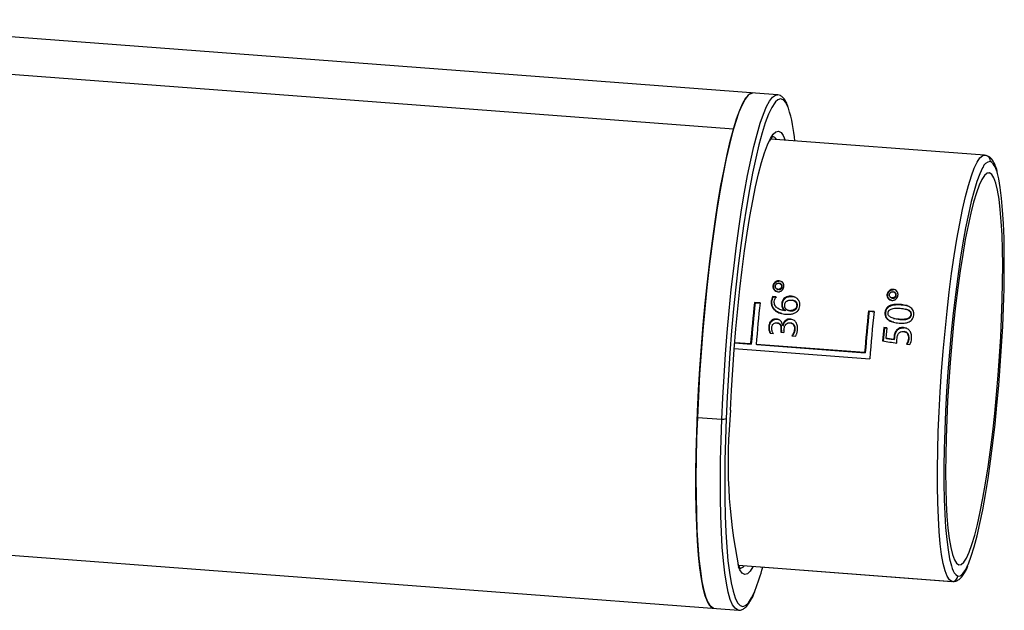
# Paper-space layout '_Trimétrica' of a CAD drawing. Header units: millimetres. Extents: x -47 to 71, y -45 to 19.
# Tile 2 of 2: x 20 to 71, y -13 to 18. Entities that reach past the tile are written whole.
import ezdxf

# ---------------------------------------------------------------- set-up
doc = ezdxf.new("R2010")
doc.units = ezdxf.units.MM

psp = doc.layouts.new('_Trimétrica')

# ---------------------------------------------------------------- linework, layer by layer
at = {"color": 7, "linetype": 'Continuous', "lineweight": 25}
for p, q in [((59.537, 14.155), (7.198, 18.11)), ((57.226, 12.348), (6.173, 16.206)), ((59.537, 14.155), (59.547, 14.154)), ((70.446, 10.974), (59.196, 11.824)), ((70.533, 10.959), (70.449, 10.965)), ((70.644, 10.053), (70.705, 10.049)), ((59.652, 4.229), (59.614, 4.239)), ((59.695, 4.22), (59.656, 4.23)), ((59.344, 4.088), (59.305, 4.098)), ((59.532, 3.923), (59.571, 3.913)), ((59.614, 3.904), (59.576, 3.914)), ((59.796, 4.053), (59.758, 4.064)), ((65.346, 3.635), (65.308, 3.645)), ((65.655, 3.775), (65.616, 3.785)), ((65.698, 3.766), (65.659, 3.777)), ((58.625, 3.201), (58.328, 3.223)), ((58.366, 3.213), (58.328, 3.223)), ((58.366, 3.213), (58.624, 3.194)), ((59.252, 3.278), (59.215, 3.289)), ((59.463, 3.522), (59.301, 3.534)), ((59.338, 3.524), (59.301, 3.534)), ((59.338, 3.524), (59.501, 3.512)), ((59.804, 3.15), (59.766, 3.16)), ((60.311, 3.541), (60.273, 3.552)), ((60.311, 3.541), (60.422, 3.513)), ((60.389, 3.328), (60.351, 3.338)), ((65.535, 3.469), (65.573, 3.459)), ((65.616, 3.45), (65.578, 3.461)), ((65.799, 3.6), (65.76, 3.61)), ((66.046, 3.108), (66.008, 3.118)), ((59.752, 2.83), (59.79, 2.82)), ((59.979, 2.789), (59.942, 2.799)), ((59.98, 2.794), (59.943, 2.804)), ((60.12, 2.803), (60.158, 2.792)), ((60.217, 2.782), (60.179, 2.793)), ((60.595, 3.042), (60.558, 3.052)), ((64.627, 2.747), (64.331, 2.77)), ((64.368, 2.76), (64.331, 2.77)), ((64.368, 2.76), (64.665, 2.737)), ((65.241, 2.695), (65.203, 2.705)), ((66.324, 2.863), (66.285, 2.874)), ((59.511, 2.343), (59.474, 2.353)), ((59.511, 2.343), (59.594, 2.323)), ((59.602, 2.128), (59.56, 2.139)), ((60.241, 2.342), (60.204, 2.352)), ((60.241, 2.342), (60.33, 2.325)), ((60.293, 2.131), (60.251, 2.142)), ((65.655, 2.384), (65.694, 2.374)), ((65.696, 2.384), (65.988, 2.328)), ((65.988, 2.328), (65.951, 2.338)), ((66.596, 2.576), (66.559, 2.586)), ((59.12, 1.948), (59.083, 1.958)), ((59.165, 1.608), (59.328, 1.595)), ((59.722, 1.775), (59.712, 1.658)), ((59.712, 1.658), (59.875, 1.645)), ((59.759, 1.765), (59.722, 1.775)), ((59.759, 1.765), (59.748, 1.648)), ((59.818, 2.02), (59.814, 2.021)), ((59.851, 2.011), (59.814, 2.021)), ((59.855, 2.01), (59.818, 2.02)), ((59.851, 2.011), (59.855, 2.01)), ((59.886, 1.769), (59.875, 1.645)), ((60.472, 1.791), (60.435, 1.801)), ((65.141, 1.906), (65.076, 1.199)), ((65.178, 1.896), (65.113, 1.189)), ((65.304, 1.894), (65.141, 1.906)), ((65.178, 1.896), (65.141, 1.906)), ((65.178, 1.896), (65.303, 1.887)), ((65.304, 1.894), (65.253, 1.344)), ((66.264, 1.68), (66.221, 1.692)), ((57.29, 1.095), (58.163, 1.029)), ((58.126, 1.039), (57.291, 1.102)), ((58.163, 1.029), (58.126, 1.039)), ((60.292, 1.467), (60.491, 1.452)), ((65.29, 1.334), (65.253, 1.344)), ((65.709, 1.271), (65.672, 1.281)), ((65.716, 1.409), (65.679, 1.419)), ((66.473, 1.321), (66.436, 1.331)), ((57.267, 0.803), (64.402, 0.264)), ((64.128, 0.585), (58.423, 1.016)), ((58.459, 1.006), (58.423, 1.016)), ((58.459, 1.006), (64.165, 0.575)), ((64.165, 0.575), (64.128, 0.585)), ((66.332, 1.029), (66.514, 1.016)), ((55.326, -2.822), (56.612, -2.919)), ((18.424, -10.016), (57.488, -12.968)), ((57.498, -10.609), (68.718, -11.457)), ((57.5, -10.612), (68.75, -11.462)), ((68.75, -11.462), (68.718, -11.457)), ((57.488, -12.968), (57.478, -12.967))]:
    psp.add_line(p, q, dxfattribs=at)
at = {"color": 7, "linetype": 'Continuous', "lineweight": 25, "flags": 128}
for points in [[(58.251, 14.252), (58.15, 14.236), (57.998, 14.13), (57.841, 13.927), (57.68, 13.629), (57.516, 13.238), (57.349, 12.756), (57.181, 12.187), (57.014, 11.535), (56.848, 10.806), (56.685, 10.003), (56.526, 9.134), (56.372, 8.203), (56.224, 7.218), (56.084, 6.187), (55.951, 5.116), (55.828, 4.012), (55.715, 2.885), (55.613, 1.742), (55.522, 0.592), (55.444, -0.558), (55.378, -1.699), (55.326, -2.822)], [(56.612, -2.919), (56.664, -1.796), (56.73, -0.655), (56.808, 0.495), (56.899, 1.645), (57.001, 2.788), (57.114, 3.915), (57.238, 5.018), (57.37, 6.09), (57.511, 7.121), (57.658, 8.106), (57.813, 9.036), (57.972, 9.906), (58.135, 10.709), (58.3, 11.438), (58.468, 12.09), (58.635, 12.659), (58.802, 13.14), (58.966, 13.532), (59.128, 13.83), (59.285, 14.033), (59.436, 14.139), (59.537, 14.155)], [(57.226, 12.348), (57.394, 12.894), (57.56, 13.352), (57.724, 13.718), (57.884, 13.991), (58.04, 14.168), (58.189, 14.248), (58.251, 14.252)], [(59.442, 13.789), (59.399, 13.738), (59.238, 13.485), (59.072, 13.134), (58.904, 12.688), (58.735, 12.149), (58.565, 11.523), (58.397, 10.813), (58.231, 10.025), (58.068, 9.166), (57.911, 8.241), (57.759, 7.257), (57.615, 6.223), (57.479, 5.146), (57.352, 4.034), (57.236, 2.896), (57.131, 1.74), (57.038, 0.576), (56.958, -0.589), (56.891, -1.745), (56.838, -2.883)], [(60.116, 13.453), (60.103, 13.486), (59.98, 13.739), (59.846, 13.89), (59.704, 13.941), (59.555, 13.89), (59.442, 13.789)], [(56.202, -12.871), (56.121, -12.848), (55.986, -12.733), (55.86, -12.521), (55.744, -12.213), (55.639, -11.813), (55.545, -11.323), (55.463, -10.746), (55.394, -10.086), (55.339, -9.349), (55.296, -8.54), (55.268, -7.664), (55.254, -6.728), (55.254, -5.739), (55.268, -4.703), (55.296, -3.628), (55.339, -2.522), (55.394, -1.393), (55.463, -0.249), (55.545, 0.901), (55.639, 2.051), (55.744, 3.19), (55.86, 4.312), (55.986, 5.407), (56.121, 6.468), (56.263, 7.488), (56.413, 8.459), (56.569, 9.374), (56.729, 10.226), (56.893, 11.009), (57.059, 11.718), (57.226, 12.348)], [(59.179, 11.863), (59.32, 12.078), (59.463, 12.211), (59.601, 12.244), (59.73, 12.178), (59.851, 12.013), (59.957, 11.766)], [(57.075, -2.443), (57.125, -1.391), (57.188, -0.321), (57.264, 0.756), (57.352, 1.831), (57.452, 2.896), (57.563, 3.942), (57.683, 4.958), (57.812, 5.937), (57.949, 6.871), (58.092, 7.75), (58.241, 8.569), (58.394, 9.319), (58.549, 9.995), (58.706, 10.59), (58.862, 11.1), (59.018, 11.521), (59.171, 11.848), (59.179, 11.863)], [(68.718, -11.457), (68.591, -11.371), (68.473, -11.184), (68.366, -10.898), (68.269, -10.516), (68.185, -10.041), (68.114, -9.477), (68.056, -8.829), (68.012, -8.104), (67.982, -7.308), (67.967, -6.447), (67.967, -5.53), (67.981, -4.566), (68.01, -3.562), (68.054, -2.529), (68.111, -1.474), (68.182, -0.409), (68.266, 0.658), (68.362, 1.717), (68.469, 2.758), (68.586, 3.772), (68.712, 4.75), (68.847, 5.682), (68.988, 6.561), (69.135, 7.378), (69.286, 8.126), (69.44, 8.798), (69.595, 9.388), (69.75, 9.891), (69.904, 10.302), (70.055, 10.618), (70.202, 10.836), (70.344, 10.953), (70.446, 10.974)], [(70.345, 10.316), (70.34, 10.306), (70.193, 9.999), (70.043, 9.598), (69.892, 9.109), (69.741, 8.534), (69.591, 7.88), (69.444, 7.152), (69.301, 6.357), (69.164, 5.502), (69.033, 4.594), (68.91, 3.643), (68.796, 2.656), (68.691, 1.643), (68.598, 0.612), (68.517, -0.427), (68.448, -1.464), (68.392, -2.49), (68.349, -3.496), (68.321, -4.473), (68.307, -5.412), (68.307, -6.304), (68.322, -7.142), (68.351, -7.917), (68.394, -8.623), (68.45, -9.253), (68.52, -9.802), (68.602, -10.265), (68.695, -10.637), (68.744, -10.78)], [(70.705, 10.049), (70.577, 10.032), (70.442, 9.917), (70.303, 9.703), (70.159, 9.394), (70.013, 8.991), (69.865, 8.499), (69.718, 7.923), (69.573, 7.268), (69.43, 6.54), (69.293, 5.747), (69.161, 4.896), (69.036, 3.995), (68.919, 3.053), (68.812, 2.079), (68.715, 1.083), (68.629, 0.073), (68.556, -0.939), (68.496, -1.946), (68.449, -2.936), (68.416, -3.9), (68.397, -4.829), (68.393, -5.715), (68.403, -6.548), (68.427, -7.32), (68.466, -8.025), (68.518, -8.655), (68.584, -9.204), (68.662, -9.667), (68.752, -10.039), (68.854, -10.318), (68.965, -10.499), (69.085, -10.582)], [(69.085, -10.582), (69.213, -10.566), (69.347, -10.45), (69.487, -10.237), (69.631, -9.927), (69.777, -9.524), (69.925, -9.032), (70.072, -8.456), (70.217, -7.801), (70.359, -7.073), (70.497, -6.28), (70.629, -5.429), (70.754, -4.528), (70.871, -3.586), (70.978, -2.613), (71.075, -1.616), (71.16, -0.607), (71.234, 0.406), (71.294, 1.412), (71.341, 2.402), (71.374, 3.367), (71.393, 4.296), (71.397, 5.182), (71.387, 6.015), (71.362, 6.787), (71.324, 7.492), (71.271, 8.121), (71.206, 8.67), (71.127, 9.133), (71.037, 9.506), (70.936, 9.784), (70.825, 9.966), (70.705, 10.049)], [(69.586, -10.558), (69.597, -10.532), (69.747, -10.132), (69.898, -9.642), (70.049, -9.068), (70.199, -8.413), (70.346, -7.685), (70.488, -6.89), (70.626, -6.035), (70.757, -5.127), (70.88, -4.176), (70.994, -3.189), (71.098, -2.176), (71.192, -1.145), (71.273, -0.107), (71.342, 0.93), (71.398, 1.957), (71.44, 2.963), (71.469, 3.94), (71.483, 4.879), (71.483, 5.771), (71.468, 6.608), (71.439, 7.384), (71.396, 8.09), (71.34, 8.72), (71.27, 9.269), (71.188, 9.731), (71.121, 10.012)], [(59.943, 2.804), (59.943, 2.803), (59.942, 2.802), (59.942, 2.802), (59.942, 2.801), (59.942, 2.801), (59.942, 2.8), (59.942, 2.799), (59.942, 2.799)], [(59.979, 2.789), (59.979, 2.789), (59.98, 2.79), (59.98, 2.791), (59.98, 2.791), (59.98, 2.792), (59.98, 2.792), (59.98, 2.793), (59.98, 2.794)], [(65.672, 1.281), (65.437, 1.316), (65.253, 1.344)], [(65.29, 1.334), (65.524, 1.299), (65.709, 1.271)], [(55.326, -2.822), (55.287, -3.92), (55.263, -4.985), (55.252, -6.009), (55.256, -6.985), (55.274, -7.906), (55.306, -8.764), (55.352, -9.555), (55.412, -10.271), (55.484, -10.909), (55.569, -11.463), (55.666, -11.93), (55.774, -12.305), (55.893, -12.587), (56.021, -12.774), (56.158, -12.863), (56.202, -12.871)], [(57.478, -12.967), (57.445, -12.96), (57.308, -12.871), (57.179, -12.684), (57.061, -12.403), (56.952, -12.027), (56.855, -11.56), (56.77, -11.006), (56.698, -10.369), (56.638, -9.652), (56.593, -8.862), (56.56, -8.003), (56.542, -7.082), (56.539, -6.107), (56.549, -5.082), (56.574, -4.017), (56.612, -2.919)], [(56.838, -2.883), (56.799, -3.994), (56.775, -5.071), (56.765, -6.105), (56.771, -7.088), (56.791, -8.013), (56.825, -8.872), (56.874, -9.659), (56.937, -10.369), (57.014, -10.995), (57.103, -11.533), (57.205, -11.979), (57.318, -12.329), (57.441, -12.581), (57.445, -12.586)], [(58.261, -10.67), (58.25, -10.69), (58.101, -10.921), (57.958, -11.054), (57.82, -11.087), (57.691, -11.021), (57.57, -10.856), (57.495, -10.692)], [(69.038, -11.18), (69.169, -11.165), (69.307, -11.051), (69.45, -10.839), (69.586, -10.558)], [(57.445, -12.586), (57.575, -12.733), (57.717, -12.784), (57.866, -12.733), (58.022, -12.58), (58.183, -12.328), (58.349, -11.977), (58.369, -11.927)]]:
    psp.add_lwpolyline(points, dxfattribs=at)
at = {"color": 7, "linetype": 'Continuous', "lineweight": 25}
for centre, radius, start, end in [((52.473, 11.025), 8.02, 5.0317, 17.6217), ((59.188, 11.634), 0.346, 29.0839, 75.4856), ((70.455, 10.671), 0.298, 355.29, 74.8236), ((70.782, 10.194), 0.454, 93.8692, 164.4176), ((70.142, 9.868), 0.989, 8.3823, 51.9496), ((145.58, -5.962), 87.733, 173.9904, 175.42319), ((143.163, -5.778), 85.272, 173.94718, 175.42123), ((145.876, -5.984), 87.733, 173.9904, 175.42319), ((151.582, -6.416), 87.733, 173.9904, 175.42319), ((149.165, -6.232), 85.272, 173.94718, 175.42123), ((152.254, -6.474), 88.111, 173.99259, 175.61428), ((84.837, -5.168), 27.895, 174.3952, 191.4222), ((56.677, -2.606), 0.32, 258.2895, 300.1736), ((57.539, -10.454), 0.313, 272.5261, 324.7733), ((47.855, -7.832), 11.283, 338.7153, 345.2323), ((69.371, -10.627), 0.646, 193.7168, 238.9654), ((68.739, -11.158), 0.3, 265.9228, 355.696)]:
    psp.add_arc(centre, radius, start, end, dxfattribs=at)
for points, knots in [([(60.103, 13.533), (60.072, 13.614), (59.998, 13.803), (59.87, 13.983), (59.717, 14.118), (59.603, 14.138), (59.555, 14.147)], [0, 0, 0, 0, 0.24959, 0.583892, 0.823957, 1, 1, 1, 1]), ([(59.144, 11.733), (59.154, 11.753), (59.199, 11.843), (59.26, 11.923), (59.32, 11.976), (59.312, 11.972), (59.31, 11.971)], [0, 0, 0, 0, 0.107863, 0.488837, 0.844305, 1, 1, 1, 1]), ([(71.103, 10.139), (71.096, 10.168), (71.056, 10.329), (70.969, 10.537), (70.844, 10.749), (70.701, 10.894), (70.584, 10.939), (70.533, 10.959)], [0, 0, 0, 0, 0.068138, 0.374611, 0.653677, 0.847402, 1, 1, 1, 1]), ([(59.629, 4.365), (59.61, 4.366), (59.572, 4.367), (59.515, 4.354), (59.46, 4.33), (59.403, 4.289), (59.335, 4.217), (59.316, 4.143), (59.305, 4.098)], [0, 0, 0, 0, 0.1208136, 0.2441407, 0.3704991, 0.5002734, 0.6966015, 1, 1, 1, 1]), ([(59.344, 4.088), (59.347, 4.108), (59.354, 4.145), (59.375, 4.194), (59.4, 4.232), (59.425, 4.261), (59.471, 4.303), (59.55, 4.352), (59.629, 4.354), (59.668, 4.355)], [0, 0, 0, 0, 0.1349768, 0.2524738, 0.3525768, 0.435244, 0.5005004, 0.7565152, 1, 1, 1, 1]), ([(59.432, 4.088), (59.435, 4.106), (59.441, 4.137), (59.466, 4.173), (59.498, 4.206), (59.547, 4.237), (59.591, 4.238), (59.614, 4.239)], [0, 0, 0, 0, 0.207151, 0.373707, 0.499762, 0.750178, 1, 1, 1, 1]), ([(59.614, 4.239), (59.628, 4.237), (59.657, 4.233), (59.695, 4.212), (59.728, 4.18), (59.757, 4.132), (59.758, 4.089), (59.758, 4.064)], [0, 0, 0, 0, 0.166212, 0.332557, 0.500023, 0.702255, 1, 1, 1, 1]), ([(59.885, 4.055), (59.886, 4.075), (59.888, 4.112), (59.878, 4.164), (59.863, 4.205), (59.845, 4.237), (59.81, 4.285), (59.744, 4.345), (59.667, 4.358), (59.629, 4.365)], [0, 0, 0, 0, 0.134617, 0.2519216, 0.3519994, 0.4348102, 0.5003736, 0.755499, 1, 1, 1, 1]), ([(59.796, 4.053), (59.797, 4.067), (59.798, 4.092), (59.79, 4.125), (59.778, 4.151), (59.756, 4.181), (59.717, 4.217), (59.674, 4.225), (59.652, 4.229)], [0, 0, 0, 0, 0.161205, 0.298363, 0.411188, 0.499944, 0.751013, 1, 1, 1, 1]), ([(59.305, 4.098), (59.304, 4.081), (59.302, 4.047), (59.309, 3.999), (59.323, 3.956), (59.342, 3.921), (59.379, 3.87), (59.446, 3.808), (59.523, 3.795), (59.561, 3.788)], [0, 0, 0, 0, 0.11931, 0.229037, 0.329231, 0.419905, 0.501142, 0.752394, 1, 1, 1, 1]), ([(59.541, 3.794), (59.523, 3.797), (59.467, 3.809), (59.399, 3.877), (59.343, 3.975), (59.344, 4.05), (59.344, 4.088)], [0, 0, 0, 0, 0.136277, 0.423994, 0.70449, 1, 1, 1, 1]), ([(59.576, 3.914), (59.561, 3.916), (59.532, 3.92), (59.494, 3.941), (59.461, 3.974), (59.432, 4.022), (59.432, 4.064), (59.432, 4.088)], [0, 0, 0, 0, 0.168992, 0.335355, 0.499922, 0.717177, 1, 1, 1, 1]), ([(59.561, 3.788), (59.58, 3.787), (59.619, 3.786), (59.677, 3.799), (59.731, 3.823), (59.791, 3.866), (59.858, 3.939), (59.875, 4.013), (59.885, 4.055)], [0, 0, 0, 0, 0.124625, 0.249376, 0.374639, 0.500722, 0.721258, 1, 1, 1, 1]), ([(59.758, 4.064), (59.755, 4.047), (59.749, 4.017), (59.726, 3.98), (59.691, 3.947), (59.642, 3.916), (59.598, 3.915), (59.576, 3.914)], [0, 0, 0, 0, 0.196701, 0.363571, 0.500466, 0.75093, 1, 1, 1, 1]), ([(59.614, 3.904), (59.628, 3.904), (59.658, 3.903), (59.7, 3.918), (59.74, 3.945), (59.781, 3.988), (59.791, 4.03), (59.796, 4.053)], [0, 0, 0, 0, 0.166012, 0.33237, 0.499451, 0.716234, 1, 1, 1, 1]), ([(65.308, 3.645), (65.307, 3.627), (65.304, 3.593), (65.312, 3.545), (65.326, 3.503), (65.344, 3.467), (65.381, 3.416), (65.448, 3.355), (65.525, 3.341), (65.563, 3.334)], [0, 0, 0, 0, 0.11931, 0.229037, 0.329231, 0.419905, 0.501142, 0.752394, 1, 1, 1, 1]), ([(65.631, 3.912), (65.612, 3.912), (65.574, 3.913), (65.517, 3.901), (65.462, 3.877), (65.405, 3.835), (65.337, 3.764), (65.319, 3.69), (65.308, 3.645)], [0, 0, 0, 0, 0.120814, 0.244141, 0.370499, 0.500273, 0.696601, 1, 1, 1, 1]), ([(65.346, 3.635), (65.35, 3.654), (65.356, 3.692), (65.378, 3.74), (65.403, 3.779), (65.428, 3.807), (65.474, 3.849), (65.552, 3.898), (65.631, 3.9), (65.67, 3.901)], [0, 0, 0, 0, 0.134977, 0.252474, 0.352577, 0.435244, 0.5005, 0.756515, 1, 1, 1, 1]), ([(65.543, 3.34), (65.525, 3.344), (65.469, 3.356), (65.401, 3.423), (65.346, 3.522), (65.346, 3.596), (65.346, 3.635)], [0, 0, 0, 0, 0.1362774, 0.4239942, 0.70449, 1, 1, 1, 1]), ([(65.434, 3.635), (65.438, 3.652), (65.444, 3.683), (65.468, 3.719), (65.501, 3.753), (65.549, 3.783), (65.594, 3.785), (65.616, 3.785)], [0, 0, 0, 0, 0.207151, 0.373707, 0.499762, 0.750178, 1, 1, 1, 1]), ([(65.578, 3.461), (65.563, 3.463), (65.535, 3.467), (65.496, 3.488), (65.464, 3.52), (65.434, 3.569), (65.434, 3.611), (65.434, 3.635)], [0, 0, 0, 0, 0.168992, 0.335355, 0.499922, 0.717177, 1, 1, 1, 1]), ([(65.616, 3.785), (65.63, 3.783), (65.659, 3.779), (65.698, 3.758), (65.73, 3.726), (65.76, 3.678), (65.76, 3.635), (65.76, 3.61)], [0, 0, 0, 0, 0.166212, 0.332557, 0.500023, 0.702255, 1, 1, 1, 1]), ([(65.887, 3.601), (65.888, 3.621), (65.891, 3.659), (65.881, 3.71), (65.865, 3.752), (65.847, 3.783), (65.812, 3.831), (65.746, 3.891), (65.669, 3.905), (65.631, 3.912)], [0, 0, 0, 0, 0.134617, 0.251922, 0.351999, 0.43481, 0.500374, 0.755499, 1, 1, 1, 1]), ([(65.799, 3.6), (65.799, 3.613), (65.801, 3.638), (65.792, 3.672), (65.78, 3.697), (65.758, 3.728), (65.72, 3.763), (65.676, 3.771), (65.655, 3.775)], [0, 0, 0, 0, 0.161205, 0.298363, 0.411188, 0.499944, 0.751013, 1, 1, 1, 1]), ([(59.215, 3.289), (59.213, 3.258), (59.208, 3.198), (59.22, 3.11), (59.245, 3.028), (59.283, 2.954), (59.33, 2.889), (59.384, 2.832), (59.492, 2.744), (59.695, 2.643), (59.891, 2.619), (59.999, 2.605)], [0, 0, 0, 0, 0.078725, 0.155033, 0.228897, 0.300379, 0.369507, 0.436298, 0.500779, 0.727636, 1, 1, 1, 1]), ([(59.776, 2.645), (59.758, 2.648), (59.651, 2.666), (59.508, 2.746), (59.369, 2.869), (59.29, 2.99), (59.248, 3.129), (59.251, 3.227), (59.252, 3.278)], [0, 0, 0, 0, 0.061255, 0.352572, 0.519992, 0.675732, 0.828242, 1, 1, 1, 1]), ([(59.942, 2.799), (59.902, 2.803), (59.826, 2.811), (59.719, 2.838), (59.626, 2.874), (59.544, 2.922), (59.472, 2.983), (59.412, 3.063), (59.374, 3.166), (59.376, 3.241), (59.378, 3.28)], [0, 0, 0, 0, 0.142134, 0.272553, 0.391317, 0.498512, 0.609879, 0.730466, 0.860414, 1, 1, 1, 1]), ([(59.378, 3.28), (59.384, 3.322), (59.392, 3.365), (59.421, 3.446), (59.441, 3.484), (59.463, 3.522)], [0, 0, 0, 0, 0.5, 0.5, 1, 1, 1, 1]), ([(59.766, 3.16), (59.765, 3.133), (59.762, 3.082), (59.774, 3.013), (59.801, 2.941), (59.854, 2.866), (59.912, 2.825), (59.943, 2.804)], [0, 0, 0, 0, 0.191809, 0.358126, 0.498896, 0.737656, 1, 1, 1, 1]), ([(60.273, 3.552), (60.248, 3.553), (60.199, 3.555), (60.125, 3.548), (60.055, 3.531), (59.989, 3.503), (59.915, 3.457), (59.81, 3.355), (59.784, 3.238), (59.766, 3.16)], [0, 0, 0, 0, 0.104549, 0.206825, 0.306863, 0.404808, 0.500794, 0.669603, 1, 1, 1, 1]), ([(59.98, 2.794), (59.959, 2.807), (59.919, 2.834), (59.87, 2.886), (59.829, 2.95), (59.799, 3.039), (59.802, 3.11), (59.804, 3.15)], [0, 0, 0, 0, 0.176815, 0.343168, 0.499111, 0.720619, 1, 1, 1, 1]), ([(59.804, 3.15), (59.808, 3.176), (59.815, 3.224), (59.838, 3.291), (59.865, 3.344), (59.895, 3.386), (59.923, 3.416), (59.947, 3.438), (60.007, 3.485), (60.128, 3.543), (60.249, 3.542), (60.311, 3.541)], [0, 0, 0, 0, 0.111742, 0.210057, 0.294905, 0.366366, 0.424383, 0.468981, 0.500129, 0.743184, 1, 1, 1, 1]), ([(59.924, 3.098), (59.928, 3.12), (59.934, 3.162), (59.957, 3.217), (59.985, 3.257), (60.012, 3.284), (60.059, 3.319), (60.147, 3.354), (60.228, 3.352), (60.271, 3.351)], [0, 0, 0, 0, 0.144883, 0.267358, 0.367525, 0.445389, 0.500934, 0.73348, 1, 1, 1, 1]), ([(60.271, 3.351), (60.292, 3.349), (60.333, 3.344), (60.39, 3.327), (60.442, 3.3), (60.494, 3.258), (60.554, 3.18), (60.556, 3.1), (60.558, 3.052)], [0, 0, 0, 0, 0.131229, 0.258276, 0.381331, 0.500525, 0.694696, 1, 1, 1, 1]), ([(60.721, 3.041), (60.723, 3.07), (60.726, 3.124), (60.716, 3.199), (60.697, 3.261), (60.675, 3.31), (60.652, 3.347), (60.632, 3.374), (60.58, 3.436), (60.468, 3.521), (60.338, 3.542), (60.273, 3.552)], [0, 0, 0, 0, 0.112957, 0.21212, 0.297476, 0.369074, 0.426875, 0.470888, 0.501095, 0.748629, 1, 1, 1, 1]), ([(60.595, 3.042), (60.596, 3.081), (60.596, 3.139), (60.562, 3.209), (60.514, 3.266), (60.454, 3.31), (60.402, 3.32), (60.387, 3.323)], [0, 0, 0, 0, 0.298798, 0.446385, 0.601254, 0.884384, 1, 1, 1, 1]), ([(66.008, 3.118), (65.958, 3.121), (65.863, 3.127), (65.728, 3.121), (65.609, 3.105), (65.496, 3.076), (65.386, 3.025), (65.288, 2.941), (65.224, 2.828), (65.21, 2.746), (65.203, 2.705)], [0, 0, 0, 0, 0.147903, 0.280468, 0.397741, 0.49981, 0.624416, 0.749305, 0.875358, 1, 1, 1, 1]), ([(65.241, 2.695), (65.245, 2.722), (65.253, 2.777), (65.283, 2.856), (65.334, 2.936), (65.42, 3.013), (65.566, 3.081), (65.782, 3.12), (65.951, 3.112), (66.046, 3.108)], [0, 0, 0, 0, 0.083277, 0.166551, 0.249772, 0.366163, 0.500449, 0.719514, 1, 1, 1, 1]), ([(65.545, 3.473), (65.548, 3.471), (65.568, 3.457), (65.594, 3.453), (65.616, 3.45)], [0, 0, 0, 0, 0.141758, 1, 1, 1, 1]), ([(65.563, 3.334), (65.583, 3.334), (65.622, 3.333), (65.68, 3.345), (65.733, 3.37), (65.793, 3.412), (65.86, 3.486), (65.877, 3.56), (65.887, 3.601)], [0, 0, 0, 0, 0.1246251, 0.2493759, 0.3746394, 0.5007224, 0.7212581, 1, 1, 1, 1]), ([(65.76, 3.61), (65.757, 3.594), (65.751, 3.564), (65.728, 3.527), (65.694, 3.493), (65.644, 3.462), (65.6, 3.461), (65.578, 3.461)], [0, 0, 0, 0, 0.196701, 0.363571, 0.500466, 0.75093, 1, 1, 1, 1]), ([(65.616, 3.45), (65.631, 3.45), (65.66, 3.45), (65.702, 3.465), (65.743, 3.491), (65.783, 3.535), (65.793, 3.576), (65.799, 3.6)], [0, 0, 0, 0, 0.166012, 0.33237, 0.499451, 0.716234, 1, 1, 1, 1]), ([(66.72, 2.557), (66.722, 2.585), (66.725, 2.642), (66.712, 2.726), (66.678, 2.816), (66.611, 2.908), (66.482, 3.008), (66.276, 3.088), (66.103, 3.108), (66.008, 3.118)], [0, 0, 0, 0, 0.083257, 0.166489, 0.249648, 0.367266, 0.500027, 0.7251, 1, 1, 1, 1]), ([(60.179, 2.793), (60.161, 2.795), (60.123, 2.799), (60.07, 2.82), (60.023, 2.85), (59.973, 2.898), (59.923, 2.98), (59.924, 3.055), (59.924, 3.098)], [0, 0, 0, 0, 0.1248978, 0.2498222, 0.3749557, 0.5004041, 0.7191813, 1, 1, 1, 1]), ([(59.999, 2.605), (60.035, 2.603), (60.106, 2.599), (60.208, 2.604), (60.302, 2.617), (60.387, 2.639), (60.471, 2.673), (60.556, 2.725), (60.638, 2.805), (60.699, 2.915), (60.713, 2.998), (60.721, 3.041)], [0, 0, 0, 0, 0.116451, 0.224634, 0.324528, 0.416186, 0.499647, 0.609387, 0.729239, 0.859331, 1, 1, 1, 1]), ([(60.558, 3.052), (60.555, 3.032), (60.549, 2.995), (60.527, 2.945), (60.497, 2.903), (60.462, 2.871), (60.404, 2.831), (60.309, 2.792), (60.224, 2.792), (60.179, 2.793)], [0, 0, 0, 0, 0.116431, 0.224627, 0.324695, 0.416643, 0.500551, 0.74137, 1, 1, 1, 1]), ([(60.217, 2.782), (60.239, 2.782), (60.283, 2.78), (60.347, 2.789), (60.408, 2.808), (60.479, 2.843), (60.564, 2.913), (60.584, 2.996), (60.595, 3.042)], [0, 0, 0, 0, 0.131785, 0.259078, 0.38194, 0.50049, 0.725392, 1, 1, 1, 1]), ([(65.203, 2.705), (65.201, 2.677), (65.198, 2.622), (65.209, 2.542), (65.235, 2.468), (65.273, 2.404), (65.32, 2.349), (65.373, 2.305), (65.475, 2.238), (65.665, 2.168), (65.841, 2.149), (65.94, 2.138)], [0, 0, 0, 0, 0.080162, 0.157417, 0.231747, 0.30318, 0.371815, 0.437641, 0.500673, 0.72002, 1, 1, 1, 1]), ([(65.673, 2.179), (65.603, 2.201), (65.489, 2.236), (65.358, 2.332), (65.277, 2.437), (65.235, 2.562), (65.239, 2.651), (65.241, 2.695)], [0, 0, 0, 0, 0.2894228, 0.4744005, 0.6438542, 0.8213941, 1, 1, 1, 1]), ([(65.365, 2.682), (65.367, 2.699), (65.372, 2.729), (65.39, 2.768), (65.411, 2.799), (65.434, 2.821), (65.471, 2.852), (65.535, 2.884), (65.65, 2.914), (65.808, 2.929), (65.933, 2.922), (66.003, 2.918)], [0, 0, 0, 0, 0.066276, 0.124485, 0.174557, 0.216503, 0.25036, 0.366769, 0.500242, 0.719129, 1, 1, 1, 1]), ([(65.951, 2.338), (65.902, 2.343), (65.81, 2.351), (65.685, 2.375), (65.578, 2.406), (65.488, 2.448), (65.417, 2.504), (65.366, 2.583), (65.365, 2.647), (65.365, 2.682)], [0, 0, 0, 0, 0.194042, 0.360896, 0.500602, 0.633316, 0.750767, 0.859913, 1, 1, 1, 1]), ([(66.003, 2.918), (66.049, 2.914), (66.137, 2.906), (66.256, 2.883), (66.358, 2.853), (66.444, 2.812), (66.508, 2.76), (66.557, 2.685), (66.558, 2.624), (66.559, 2.586)], [0, 0, 0, 0, 0.192746, 0.359553, 0.500471, 0.63143, 0.750644, 0.846808, 1, 1, 1, 1]), ([(66.046, 3.108), (66.138, 3.104), (66.235, 3.099), (66.322, 3.063), (66.327, 3.061)], [0, 0, 0, 0, 0.947632, 1, 1, 1, 1]), ([(66.596, 2.576), (66.596, 2.608), (66.596, 2.653), (66.573, 2.708), (66.541, 2.754), (66.482, 2.8), (66.405, 2.842), (66.347, 2.85), (66.321, 2.854)], [0, 0, 0, 0, 0.2135374, 0.3123213, 0.4108047, 0.6012823, 0.8231287, 1, 1, 1, 1]), ([(59.474, 2.353), (59.454, 2.353), (59.415, 2.355), (59.356, 2.345), (59.297, 2.323), (59.242, 2.288), (59.172, 2.223), (59.106, 2.111), (59.09, 2.009), (59.083, 1.958)], [0, 0, 0, 0, 0.093041, 0.189522, 0.289482, 0.392965, 0.500057, 0.749808, 1, 1, 1, 1]), ([(59.12, 1.948), (59.123, 1.974), (59.129, 2.025), (59.151, 2.099), (59.183, 2.17), (59.234, 2.239), (59.307, 2.301), (59.405, 2.343), (59.475, 2.343), (59.511, 2.343)], [0, 0, 0, 0, 0.125128, 0.250158, 0.375044, 0.499838, 0.663071, 0.829586, 1, 1, 1, 1]), ([(59.241, 1.896), (59.244, 1.919), (59.249, 1.964), (59.271, 2.03), (59.312, 2.097), (59.393, 2.15), (59.463, 2.15), (59.501, 2.149)], [0, 0, 0, 0, 0.167355, 0.334549, 0.501351, 0.726391, 1, 1, 1, 1]), ([(59.814, 2.021), (59.81, 2.043), (59.801, 2.084), (59.782, 2.14), (59.761, 2.183), (59.74, 2.215), (59.723, 2.237), (59.684, 2.279), (59.605, 2.334), (59.518, 2.346), (59.474, 2.353)], [0, 0, 0, 0, 0.131786, 0.24428, 0.337444, 0.411324, 0.465895, 0.501156, 0.744542, 1, 1, 1, 1]), ([(59.501, 2.149), (59.516, 2.148), (59.548, 2.144), (59.594, 2.129), (59.637, 2.103), (59.673, 2.066), (59.711, 1.996), (59.727, 1.905), (59.726, 1.822), (59.723, 1.785), (59.722, 1.775)], [0, 0, 0, 0, 0.09483, 0.192292, 0.29233, 0.39511, 0.500655, 0.775315, 0.942158, 1, 1, 1, 1]), ([(59.759, 1.765), (59.761, 1.812), (59.764, 1.895), (59.743, 1.998), (59.704, 2.065), (59.658, 2.105), (59.622, 2.123), (59.602, 2.127), (59.602, 2.127)], [0, 0, 0, 0, 0.325748, 0.573243, 0.722455, 0.862153, 0.994655, 1, 1, 1, 1]), ([(60.204, 2.352), (60.186, 2.353), (60.15, 2.355), (60.095, 2.346), (60.041, 2.329), (59.99, 2.302), (59.923, 2.25), (59.854, 2.156), (59.83, 2.066), (59.818, 2.02)], [0, 0, 0, 0, 0.096894, 0.1953, 0.29526, 0.396818, 0.500002, 0.749903, 1, 1, 1, 1]), ([(59.855, 2.01), (59.86, 2.033), (59.871, 2.078), (59.897, 2.143), (59.933, 2.204), (59.995, 2.272), (60.097, 2.338), (60.192, 2.341), (60.241, 2.342)], [0, 0, 0, 0, 0.125095, 0.250134, 0.37513, 0.500095, 0.739432, 1, 1, 1, 1]), ([(59.886, 1.769), (59.889, 1.802), (59.9, 1.893), (59.937, 2.016), (60.019, 2.113), (60.107, 2.153), (60.167, 2.152), (60.197, 2.152)], [0, 0, 0, 0, 0.1778419, 0.4996594, 0.6777115, 0.8442172, 1, 1, 1, 1]), ([(60.197, 2.152), (60.212, 2.15), (60.242, 2.146), (60.287, 2.132), (60.329, 2.108), (60.365, 2.075), (60.408, 2.016), (60.44, 1.922), (60.437, 1.841), (60.435, 1.801)], [0, 0, 0, 0, 0.09472, 0.1920281, 0.2918863, 0.3943993, 0.4996315, 0.7495059, 1, 1, 1, 1]), ([(60.598, 1.789), (60.6, 1.821), (60.604, 1.886), (60.595, 1.983), (60.57, 2.077), (60.515, 2.191), (60.4, 2.315), (60.27, 2.34), (60.204, 2.352)], [0, 0, 0, 0, 0.125573, 0.250894, 0.375934, 0.500711, 0.745135, 1, 1, 1, 1]), ([(60.472, 1.791), (60.473, 1.835), (60.475, 1.915), (60.442, 2.012), (60.396, 2.073), (60.35, 2.109), (60.314, 2.127), (60.294, 2.13), (60.293, 2.13)], [0, 0, 0, 0, 0.310956, 0.569767, 0.717262, 0.856461, 0.989781, 1, 1, 1, 1]), ([(65.94, 2.138), (65.989, 2.135), (66.081, 2.13), (66.212, 2.137), (66.327, 2.156), (66.433, 2.188), (66.533, 2.238), (66.627, 2.315), (66.697, 2.426), (66.712, 2.512), (66.72, 2.557)], [0, 0, 0, 0, 0.147737, 0.280124, 0.397168, 0.498948, 0.611842, 0.732828, 0.862082, 1, 1, 1, 1]), ([(66.559, 2.586), (66.556, 2.569), (66.551, 2.535), (66.531, 2.491), (66.506, 2.456), (66.467, 2.417), (66.403, 2.379), (66.293, 2.345), (66.14, 2.328), (66.019, 2.334), (65.951, 2.338)], [0, 0, 0, 0, 0.074759, 0.141564, 0.200407, 0.251334, 0.368262, 0.501935, 0.718612, 1, 1, 1, 1]), ([(65.988, 2.328), (66.036, 2.325), (66.123, 2.32), (66.245, 2.325), (66.35, 2.341), (66.441, 2.37), (66.517, 2.415), (66.577, 2.484), (66.589, 2.543), (66.596, 2.576)], [0, 0, 0, 0, 0.1956654, 0.3623746, 0.5001937, 0.6337239, 0.7506432, 0.8595923, 1, 1, 1, 1]), ([(59.083, 1.958), (59.081, 1.932), (59.078, 1.882), (59.086, 1.807), (59.103, 1.736), (59.129, 1.668), (59.153, 1.628), (59.165, 1.608)], [0, 0, 0, 0, 0.207732, 0.411602, 0.611586, 0.807732, 1, 1, 1, 1]), ([(59.202, 1.598), (59.19, 1.618), (59.165, 1.658), (59.14, 1.726), (59.122, 1.797), (59.115, 1.872), (59.118, 1.922), (59.12, 1.948)], [0, 0, 0, 0, 0.192267, 0.388411, 0.588394, 0.792265, 1, 1, 1, 1]), ([(59.328, 1.595), (59.314, 1.617), (59.285, 1.662), (59.256, 1.736), (59.238, 1.815), (59.24, 1.869), (59.241, 1.896)], [0, 0, 0, 0, 0.246816, 0.495719, 0.746744, 1, 1, 1, 1]), ([(60.435, 1.801), (60.432, 1.776), (60.426, 1.726), (60.405, 1.654), (60.375, 1.586), (60.338, 1.523), (60.307, 1.486), (60.292, 1.467)], [0, 0, 0, 0, 0.205304, 0.407961, 0.60795, 0.805312, 1, 1, 1, 1]), ([(60.328, 1.458), (60.344, 1.476), (60.375, 1.513), (60.412, 1.576), (60.442, 1.644), (60.463, 1.716), (60.469, 1.766), (60.472, 1.791)], [0, 0, 0, 0, 0.194687, 0.392048, 0.592036, 0.794693, 1, 1, 1, 1]), ([(60.491, 1.452), (60.501, 1.468), (60.522, 1.5), (60.546, 1.553), (60.566, 1.608), (60.58, 1.667), (60.592, 1.727), (60.596, 1.768), (60.598, 1.789)], [0, 0, 0, 0, 0.15751, 0.318727, 0.483557, 0.652024, 0.824193, 1, 1, 1, 1]), ([(66.17, 1.901), (66.138, 1.902), (66.074, 1.905), (65.978, 1.885), (65.889, 1.842), (65.79, 1.757), (65.707, 1.611), (65.688, 1.483), (65.679, 1.419)], [0, 0, 0, 0, 0.123613, 0.248011, 0.373283, 0.49966, 0.749545, 1, 1, 1, 1]), ([(65.716, 1.409), (65.718, 1.435), (65.724, 1.486), (65.742, 1.562), (65.768, 1.635), (65.804, 1.703), (65.872, 1.793), (66.006, 1.888), (66.138, 1.89), (66.207, 1.891)], [0, 0, 0, 0, 0.100374, 0.200616, 0.300669, 0.400556, 0.500273, 0.736158, 1, 1, 1, 1]), ([(65.836, 1.341), (65.839, 1.371), (65.846, 1.431), (65.873, 1.519), (65.924, 1.611), (66.023, 1.696), (66.116, 1.699), (66.163, 1.701)], [0, 0, 0, 0, 0.166948, 0.333668, 0.50005, 0.7459, 1, 1, 1, 1]), ([(66.163, 1.701), (66.18, 1.699), (66.214, 1.695), (66.263, 1.68), (66.309, 1.656), (66.349, 1.622), (66.399, 1.561), (66.44, 1.462), (66.437, 1.375), (66.436, 1.331)], [0, 0, 0, 0, 0.097149, 0.195784, 0.295905, 0.397551, 0.500749, 0.750093, 1, 1, 1, 1]), ([(66.6, 1.327), (66.602, 1.361), (66.606, 1.429), (66.594, 1.53), (66.566, 1.628), (66.504, 1.743), (66.377, 1.865), (66.241, 1.889), (66.17, 1.901)], [0, 0, 0, 0, 0.12559, 0.2509158, 0.3759257, 0.5007135, 0.7382753, 1, 1, 1, 1]), ([(66.473, 1.321), (66.473, 1.368), (66.474, 1.455), (66.433, 1.556), (66.381, 1.619), (66.329, 1.655), (66.288, 1.674), (66.265, 1.679), (66.263, 1.679)], [0, 0, 0, 0, 0.3045794, 0.5682413, 0.707013, 0.8437645, 0.9861986, 1, 1, 1, 1]), ([(65.826, 1.086), (65.825, 1.128), (65.825, 1.214), (65.832, 1.298), (65.836, 1.341)], [0, 0, 0, 0, 0.499325, 1, 1, 1, 1]), ([(66.436, 1.331), (66.433, 1.31), (66.428, 1.267), (66.412, 1.204), (66.391, 1.143), (66.364, 1.084), (66.343, 1.048), (66.332, 1.029)], [0, 0, 0, 0, 0.202936, 0.404409, 0.604412, 0.802953, 1, 1, 1, 1]), ([(66.369, 1.019), (66.382, 1.042), (66.409, 1.089), (66.44, 1.163), (66.463, 1.241), (66.469, 1.294), (66.473, 1.321)], [0, 0, 0, 0, 0.246567, 0.495408, 0.746544, 1, 1, 1, 1]), ([(57.593, -10.776), (57.595, -10.778), (57.604, -10.783), (57.555, -10.73), (57.509, -10.649), (57.481, -10.567), (57.477, -10.555)], [0, 0, 0, 0, 0.112285, 0.519888, 0.924798, 1, 1, 1, 1]), ([(68.747, -11.454), (68.778, -11.458), (68.876, -11.47), (69.032, -11.406), (69.186, -11.291), (69.334, -11.107), (69.456, -10.905), (69.533, -10.718), (69.557, -10.66)], [0, 0, 0, 0, 0.072911, 0.232931, 0.400366, 0.60753, 0.876124, 1, 1, 1, 1]), ([(58.095, -12.513), (58.123, -12.469), (58.209, -12.333), (58.294, -12.153), (58.353, -11.994), (58.356, -11.987)], [0, 0, 0, 0, 0.313756, 0.97083, 1, 1, 1, 1]), ([(57.47, -12.96), (57.482, -12.963), (57.554, -12.984), (57.697, -12.939), (57.859, -12.833), (57.987, -12.697), (58.065, -12.564), (58.095, -12.513)], [0, 0, 0, 0, 0.045774, 0.287576, 0.53182, 0.821243, 1, 1, 1, 1])]:
    psp.add_open_spline(points, degree=3, knots=knots, dxfattribs=at)
for points in [[(59.301, 3.534), (59.247, 3.464), (59.225, 3.375), (59.215, 3.289)], [(59.252, 3.278), (59.262, 3.365), (59.285, 3.453), (59.338, 3.524)], [(65.076, 1.199), (65.326, 1.161), (65.576, 1.123), (65.826, 1.086)], [(65.679, 1.419), (65.676, 1.373), (65.674, 1.327), (65.672, 1.281)], [(65.709, 1.271), (65.711, 1.317), (65.713, 1.363), (65.716, 1.409)], [(66.514, 1.016), (66.572, 1.108), (66.589, 1.219), (66.6, 1.327)]]:
    psp.add_open_spline(points, degree=3, dxfattribs=at)

doc.saveas('drawing.dxf')
